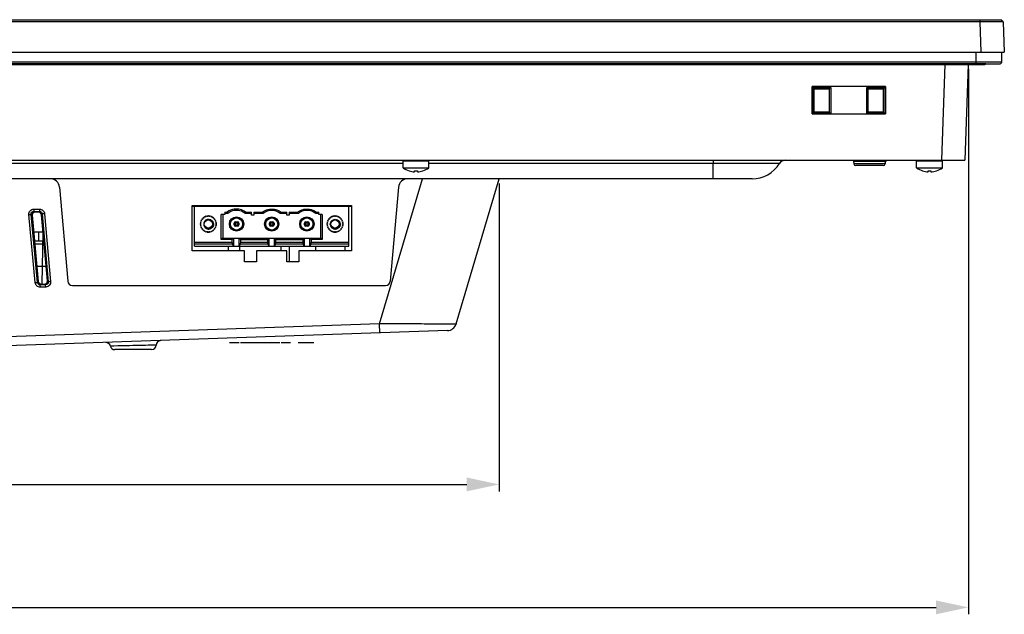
# Model space of a CAD drawing. Header units: millimetres. Extents: x 0 to 1682, y 0 to 1188.
# Tile 9 of 38: x 536 to 750, y 314 to 442. Entities that reach past the tile are written whole.
import ezdxf

# ---------------------------------------------------------------- set-up
doc = ezdxf.new("R2010")
doc.units = ezdxf.units.MM
doc.header["$LTSCALE"] = 92.51
doc.header["$PDMODE"] = 3
doc.header["$PDSIZE"] = 8
doc.layers.get('0').update_dxf_attribs({"linetype": 'CONTINUOUS'})
doc.layers.get('Defpoints').update_dxf_attribs({"linetype": 'CONTINUOUS'})
for name, color, linetype in [('2D-MDPSC1900WD-DIM', 7, 'CONTINUOUS'), ('2EDGRM-7_62-03P-1Y-100AH_-SHAPE', 7, 'CONTINUOUS'), ('BASE_PCB_V00-MDP-SHAPE', 7, 'CONTINUOUS'), ('GASKET_TOPRC19_REV03_VIEW-SHAPE', 7, 'CONTINUOUS'), ('HC233237-RC1900WD-제품취출-SHAPE', 7, 'CONTINUOUS'), ('ISO7045-M3X6-4_8-SHAPE', 7, 'CONTINUOUS'), ('REAR_CASE_MDPSC_19W-SHAPE', 7, 'CONTINUOUS'), ('REAR_COVER_MDPSC_19W-SHAPE', 7, 'CONTINUOUS'), ('SMPS_TOPRC-SHAPE', 7, 'CONTINUOUS'), ('TACT_TS14-1212-70-CUI-SHAPE', 7, 'CONTINUOUS'), ('TACT_TS16-1212-75-BK_SMD_-SHAPE', 7, 'CONTINUOUS')]:
    doc.layers.add(name, color=color, linetype=linetype)
doc.styles.get("Standard").update_dxf_attribs({"font": 'GOTHIC.TTF'})
doc.dimstyles.new('DIMSTYLE_2', dxfattribs={"dimtxt": 7, "dimasz": 7, "dimexe": 1.5, "dimexo": 1, "dimgap": 0.875, "dimtad": 1, "dimdec": 5, "dimdsep": 46, "dimtxsty": 'Standard', "dimblk": '_FILLED', "dimblk1": '_FILLED', "dimblk2": '_FILLED', "dimcen": 0.09, "dimadec": 5, "dimazin": 2, "dimtp": 0.5, "dimtm": 0.5, "dimtfac": 1, "dimtdec": 5, "dimtofl": 0, "dimtmove": 0, "dimatfit": 3, "dimldrblk": '_FILLED', "dimfxl": 1, "dimtolj": 1, "dimarcsym": 0})
doc.dimstyles.get("Standard").update_dxf_attribs({"dimtxt": 7, "dimasz": 7, "dimexe": 1.5, "dimexo": 1, "dimtad": 1, "dimdec": 5, "dimdsep": 46, "dimtxsty": 'Standard', "dimblk": '_FILLED', "dimblk1": '_FILLED', "dimblk2": '_FILLED', "dimcen": 0.09, "dimadec": 5, "dimazin": 2, "dimtol": 1, "dimtp": 1e-05, "dimtm": 1e-05, "dimtfac": 1, "dimtdec": 5, "dimtofl": 0, "dimtmove": 0, "dimatfit": 3, "dimldrblk": '_FILLED', "dimfxl": 1, "dimtolj": 1, "dimarcsym": 0})

# ---------------------------------------------------------------- blocks, each defined once
blk = doc.blocks.new('_FILLED')
at = {"color": 0, "linetype": 'ByBlock'}
blk.add_solid([(0, 0), (-1, 0.214), (-1, -0.214)], dxfattribs=at)
blk = doc.blocks.new('*D13')
at = {"layer": '2D-MDPSC1900WD-DIM', "color": 0, "linetype": 'Continuous', "lineweight": -2}
for p, q in [((381.63, 406.85), (381.63, 340.16)), ((640.13, 406.85), (640.13, 340.16)), ((388.63, 341.66), (633.13, 341.66))]:
    blk.add_line(p, q, dxfattribs=at)
at = {"layer": 'Defpoints', "color": 0, "linetype": 'Continuous'}
for p in [(381.63, 407.85), (640.13, 407.85), (640.13, 341.66)]:
    blk.add_point(p, dxfattribs=at)
at = {"layer": '2D-MDPSC1900WD-DIM', "color": 0, "linetype": 'Continuous', "lineweight": -2, "xscale": 7, "yscale": 7, "zscale": 7, "rotation": 180}
blk.add_blockref('_FILLED', (381.63, 341.66), dxfattribs=at)
at = {"layer": '2D-MDPSC1900WD-DIM', "color": 0, "linetype": 'Continuous', "lineweight": -2, "xscale": 7, "yscale": 7, "zscale": 7}
blk.add_blockref('_FILLED', (640.13, 341.66), dxfattribs=at)
at = {"layer": '2D-MDPSC1900WD-DIM', "color": 0, "linetype": 'Continuous', "insert": (510.81, 351.87), "char_height": 7, "attachment_point": 2, "line_spacing_factor": 0.9}
blk.add_mtext('\\A1;258.5', dxfattribs=at)
blk = doc.blocks.new('*D23')
at = {"color": 2, "lineweight": -2}
for p, q in [((279.98, 431.6), (279.98, 313.53)), ((741.79, 431.6), (741.79, 313.53)), ((286.98, 315.03), (734.79, 315.03))]:
    blk.add_line(p, q, dxfattribs=at)
at = {"layer": 'Defpoints', "color": 0}
for p in [(279.98, 432.6), (741.79, 432.6), (741.79, 315.03)]:
    blk.add_point(p, dxfattribs=at)
at = {"color": 2, "lineweight": -2, "xscale": 7, "yscale": 7, "zscale": 7, "rotation": 180}
blk.add_blockref('_FILLED', (279.98, 315.03), dxfattribs=at)
at = {"color": 2, "lineweight": -2, "xscale": 7, "yscale": 7, "zscale": 7}
blk.add_blockref('_FILLED', (741.79, 315.03), dxfattribs=at)
at = {"color": 2, "insert": (510.88, 319.86), "char_height": 8, "attachment_point": 5}
blk.add_mtext('\\A1;461.8', dxfattribs=at)

msp = doc.modelspace()

# ---------------------------------------------------------------- linework, layer by layer
at = {"layer": '2EDGRM-7_62-03P-1Y-100AH_-SHAPE', "color": 7, "linetype": 'Continuous'}
for p, q in [((607.601422, 401.847398), (574.161422, 401.847398)), ((574.161422, 393.247398), (574.161422, 401.847398)), ((582.761422, 401.264678), (582.761422, 400.9608)), ((591.381421, 401.164831), (591.381422, 401.257875)), ((591.381422, 400.958171), (591.381421, 401.164831)), ((599.001422, 400.961938), (599.001422, 401.261548)), ((607.601422, 393.247398), (607.601422, 401.847398)), ((575.615328, 398.867212), (575.643016, 398.69311)), ((575.843016, 399.03952), (575.678395, 398.976447)), ((575.880193, 399.239436), (575.861877, 399.0641)), ((576.14472, 399.346943), (575.969384, 399.328626)), ((576.232372, 399.530424), (576.1693, 399.365804)), ((576.51571, 399.565804), (576.341608, 399.593492)), ((576.647864, 399.720347), (576.544334, 399.57766)), ((576.930704, 399.681188), (576.769701, 399.752993)), ((577.098355, 399.796261), (576.961422, 399.685232)), ((577.361422, 399.685232), (577.224489, 399.796261)), ((577.553143, 399.752993), (577.392139, 399.681188)), ((577.778509, 399.57766), (577.674979, 399.720347)), ((577.981236, 399.593492), (577.807134, 399.565804)), ((578.153544, 399.365804), (578.090471, 399.530424)), ((578.353459, 399.328626), (578.178124, 399.346943)), ((578.460967, 399.0641), (578.44265, 399.239436)), ((578.644448, 398.976447), (578.479827, 399.03952)), ((578.679827, 398.69311), (578.707515, 398.867212)), ((580.701422, 400.097398), (579.961422, 400.097398)), ((579.961422, 394.717398), (579.961422, 400.097398)), ((580.261422, 400.097398), (580.261422, 395.017398)), ((580.701422, 400.647398), (581.248525, 400.647398)), ((580.701422, 400.647398), (580.701422, 400.097398)), ((581.351422, 400.347398), (580.701422, 400.347398)), ((586.518922, 400.347398), (585.118922, 400.347398)), ((585.221818, 400.647398), (586.518922, 400.647398)), ((586.518922, 399.997398), (586.518922, 400.647398)), ((587.018922, 399.997398), (586.518922, 399.997398)), ((587.018922, 400.647398), (588.927044, 400.647398)), ((587.018922, 400.647398), (587.018922, 399.997398)), ((589.038922, 400.347398), (587.018922, 400.347398)), ((594.138922, 400.347398), (592.738922, 400.347398)), ((592.850758, 400.647398), (594.138922, 400.647398)), ((594.138922, 399.997398), (594.138922, 400.647398)), ((594.638922, 399.997398), (594.138922, 399.997398)), ((594.638922, 400.647398), (596.547044, 400.647398)), ((594.638922, 400.647398), (594.638922, 399.997398)), ((596.658922, 400.347398), (594.638922, 400.347398)), ((601.061422, 400.347398), (600.411422, 400.347398)), ((600.523254, 400.647398), (601.061422, 400.647398)), ((601.061422, 400.097398), (601.061422, 400.647398)), ((601.801422, 400.097398), (601.061422, 400.097398)), ((601.501422, 395.017398), (601.501422, 400.097398)), ((601.801422, 400.097398), (601.801422, 394.717398)), ((603.055328, 398.867212), (603.083016, 398.69311)), ((603.283016, 399.03952), (603.118395, 398.976447)), ((603.320193, 399.239436), (603.301877, 399.0641)), ((603.58472, 399.346943), (603.409384, 399.328626)), ((603.672372, 399.530424), (603.6093, 399.365804)), ((603.95571, 399.565804), (603.781608, 399.593492)), ((604.087864, 399.720347), (603.984334, 399.57766)), ((604.370704, 399.681188), (604.209701, 399.752993)), ((604.538355, 399.796261), (604.401422, 399.685232)), ((604.801422, 399.685232), (604.664489, 399.796261)), ((604.993143, 399.752993), (604.832139, 399.681188)), ((605.218509, 399.57766), (605.114979, 399.720347)), ((605.421236, 399.593492), (605.247134, 399.565804)), ((605.593544, 399.365804), (605.530471, 399.530424)), ((605.793459, 399.328626), (605.618124, 399.346943)), ((605.900967, 399.0641), (605.88265, 399.239436)), ((606.084448, 398.976447), (605.919827, 399.03952)), ((606.119827, 398.69311), (606.147515, 398.867212)), ((575.523588, 398.247398), (575.412558, 398.110465)), ((575.412558, 397.984331), (575.523588, 397.847398)), ((575.455827, 398.439119), (575.527632, 398.278116)), ((575.527632, 397.816681), (575.455827, 397.655677)), ((575.631159, 398.664486), (575.488473, 398.560955)), ((575.488473, 397.533841), (575.631159, 397.43031)), ((575.643016, 397.401686), (575.615328, 397.227584)), ((575.678395, 397.118349), (575.843016, 397.055276)), ((575.861877, 397.030696), (575.880193, 396.85536)), ((575.969384, 396.76617), (576.14472, 396.747853)), ((576.1693, 396.728992), (576.232372, 396.564372)), ((578.090471, 396.564372), (578.153544, 396.728992)), ((578.178124, 396.747853), (578.353459, 396.76617)), ((578.44265, 396.85536), (578.460967, 397.030696)), ((578.479827, 397.055276), (578.644448, 397.118349)), ((578.707515, 397.227584), (578.679827, 397.401686)), ((578.834371, 398.560955), (578.691684, 398.664486)), ((578.691684, 397.43031), (578.834371, 397.533841)), ((578.795212, 398.278116), (578.867017, 398.439119)), ((578.867017, 397.655677), (578.795212, 397.816681)), ((578.910285, 398.110465), (578.799256, 398.247398)), ((578.799256, 397.847398), (578.910285, 397.984331)), ((582.761422, 397.854898), (582.761422, 398.254898)), ((582.84929, 398.46703), (583.011422, 398.304898)), ((582.84929, 397.642766), (583.011422, 397.804898)), ((583.011422, 398.304898), (583.511422, 398.304898)), ((583.011422, 397.804898), (583.011422, 398.304898)), ((583.511422, 397.804898), (583.011422, 397.804898)), ((583.061422, 398.554898), (583.461422, 398.554898)), ((583.461422, 397.554898), (583.061422, 397.554898)), ((583.511422, 398.304898), (583.673554, 398.46703)), ((583.511422, 398.304898), (583.511422, 397.804898)), ((583.673554, 397.642766), (583.511422, 397.804898)), ((583.761422, 398.254898), (583.761422, 397.854898)), ((590.381422, 397.854898), (590.381422, 398.254898)), ((590.46929, 398.46703), (590.631422, 398.304898)), ((590.631422, 397.804898), (590.46929, 397.642766)), ((590.631422, 398.304898), (591.131422, 398.304898)), ((590.631422, 397.804898), (590.631422, 398.304898)), ((591.131422, 397.804898), (590.631422, 397.804898)), ((590.681422, 398.554898), (591.081422, 398.554898)), ((591.081422, 397.554898), (590.681422, 397.554898)), ((591.293554, 398.46703), (591.131422, 398.304898)), ((591.131422, 398.304898), (591.131422, 397.804898)), ((591.293554, 397.642766), (591.131422, 397.804898)), ((591.381422, 398.254898), (591.381422, 397.854898)), ((598.001422, 397.854898), (598.001422, 398.254898)), ((598.08929, 398.46703), (598.251422, 398.304898)), ((598.251422, 397.804898), (598.08929, 397.642766)), ((598.251422, 398.304898), (598.751422, 398.304898)), ((598.251422, 397.804898), (598.251422, 398.304898)), ((598.751422, 397.804898), (598.251422, 397.804898)), ((598.301422, 398.554898), (598.701422, 398.554898)), ((598.701422, 397.554898), (598.301422, 397.554898)), ((598.913554, 398.46703), (598.751422, 398.304898)), ((598.751422, 398.304898), (598.751422, 397.804898)), ((598.913554, 397.642766), (598.751422, 397.804898)), ((599.001422, 398.254898), (599.001422, 397.854898)), ((602.963588, 398.247398), (602.852558, 398.110465)), ((602.852558, 397.984331), (602.963588, 397.847398)), ((602.895827, 398.439119), (602.967632, 398.278116)), ((602.967632, 397.816681), (602.895827, 397.655677)), ((603.071159, 398.664486), (602.928473, 398.560955)), ((602.928473, 397.533841), (603.071159, 397.43031)), ((603.083016, 397.401686), (603.055328, 397.227584)), ((603.118395, 397.118349), (603.283016, 397.055276)), ((603.301877, 397.030696), (603.320193, 396.85536)), ((603.409384, 396.76617), (603.58472, 396.747853)), ((603.6093, 396.728992), (603.672372, 396.564372)), ((605.530471, 396.564372), (605.593544, 396.728992)), ((605.618124, 396.747853), (605.793459, 396.76617)), ((605.88265, 396.85536), (605.900967, 397.030696)), ((605.919827, 397.055276), (606.084448, 397.118349)), ((606.147515, 397.227584), (606.119827, 397.401686)), ((606.274371, 398.560955), (606.131684, 398.664486)), ((606.131684, 397.43031), (606.274371, 397.533841)), ((606.235212, 398.278116), (606.307017, 398.439119)), ((606.307017, 397.655677), (606.235212, 397.816681)), ((606.350285, 398.110465), (606.239256, 398.247398)), ((606.239256, 397.847398), (606.350285, 397.984331)), ((576.341608, 396.501304), (576.51571, 396.528992)), ((576.544334, 396.517136), (576.647864, 396.374449)), ((576.769701, 396.341803), (576.930704, 396.413608)), ((576.961422, 396.409564), (577.098355, 396.298535)), ((577.224489, 396.298535), (577.361422, 396.409564)), ((577.392139, 396.413608), (577.553143, 396.341803)), ((577.674979, 396.374449), (577.778509, 396.517136)), ((577.807134, 396.528992), (577.981236, 396.501304)), ((580.261422, 395.017398), (579.961422, 394.717398)), ((582.301422, 394.717398), (579.961422, 394.717398)), ((580.261422, 395.017398), (601.501422, 395.017398)), ((582.301422, 394.717398), (582.601422, 395.017398)), ((582.301422, 394.039348), (582.301422, 394.717398)), ((582.601422, 395.017398), (582.601422, 393.247398)), ((583.868922, 395.017398), (584.168922, 394.717398)), ((583.868922, 393.247398), (583.868922, 395.017398)), ((584.168922, 394.717398), (589.988922, 394.717398)), ((584.168922, 394.039348), (584.168922, 394.717398)), ((589.988922, 394.717398), (590.288922, 395.017398)), ((589.988922, 394.717398), (589.988922, 394.039348)), ((590.288922, 395.017398), (590.288922, 393.247398)), ((591.488922, 395.017398), (591.788922, 394.717398)), ((591.488922, 393.247398), (591.488922, 395.017398)), ((591.788922, 394.717398), (597.608922, 394.717398)), ((591.788922, 394.039348), (591.788922, 394.717398)), ((597.608922, 394.717398), (597.908922, 395.017398)), ((597.608922, 394.717398), (597.608922, 394.039348)), ((597.908922, 395.017398), (597.908922, 393.247398)), ((599.161422, 395.017398), (599.461422, 394.717398)), ((599.161422, 393.247398), (599.161422, 395.017398)), ((601.801422, 394.717398), (599.461422, 394.717398)), ((599.461422, 394.717398), (599.461422, 394.039348)), ((601.501422, 395.017398), (601.801422, 394.717398)), ((603.781608, 396.501304), (603.95571, 396.528992)), ((603.984334, 396.517136), (604.087864, 396.374449)), ((604.209701, 396.341803), (604.370704, 396.413608)), ((604.401422, 396.409564), (604.538355, 396.298535)), ((604.664489, 396.298535), (604.801422, 396.409564)), ((604.832139, 396.413608), (604.993143, 396.341803)), ((605.114979, 396.374449), (605.218509, 396.517136)), ((605.247134, 396.528992), (605.421236, 396.501304)), ((582.301422, 394.039348), (574.161422, 394.039348)), ((574.161422, 393.76696), (582.341641, 393.76696)), ((574.161422, 393.247398), (607.601422, 393.247398)), ((582.341641, 393.76696), (582.601422, 393.247398)), ((583.868922, 393.247398), (584.128703, 393.76696)), ((584.128703, 393.76696), (590.029141, 393.76696)), ((589.988922, 394.039348), (584.168922, 394.039348)), ((590.029141, 393.76696), (590.288922, 393.247398)), ((591.488922, 393.247398), (591.748703, 393.76696)), ((591.748703, 393.76696), (597.649141, 393.76696)), ((597.608922, 394.039348), (591.788922, 394.039348)), ((597.649141, 393.76696), (597.908922, 393.247398)), ((599.161422, 393.247398), (599.421203, 393.76696)), ((599.421203, 393.76696), (607.601422, 393.76696)), ((607.601422, 394.039348), (599.461422, 394.039348))]:
    msp.add_line(p, q, dxfattribs=at)
for centre, radius in [((577.161422, 398.047398), 0.9), ((583.261422, 398.054898), 1.55), ((583.261422, 398.054898), 1.506055), ((583.261422, 398.054898), 1.306152), ((590.881422, 398.054898), 1.55), ((590.881422, 398.054898), 1.506055), ((590.881422, 398.054898), 1.306152), ((598.501422, 398.054898), 1.55), ((598.501422, 398.054898), 1.506055), ((598.501422, 398.054898), 1.306152), ((604.601422, 398.047398), 1.025), ((604.601422, 398.047398), 0.9)]:
    msp.add_circle(centre, radius, dxfattribs=at)
for centre, radius, start, end in [((583.201422, 398.049573), 3.25, 97.79165613, 126.93375532), ((583.268922, 398.049573), 2.95, 51.1621402, 99.9060953), ((583.268922, 398.049573), 3.25, 53.06624468, 98.96895997), ((590.888922, 398.049573), 2.95, 51.1621402, 128.8378598), ((598.508922, 398.049573), 2.95, 80.38951654, 128.8378598), ((577.161422, 398.047398), 1.75, 152.06529508, 162.93470492), ((577.161422, 398.047398), 1.75, 137.06529508, 147.93470492), ((577.161422, 398.047398), 1.675, 140.73559647, 144.28785476), ((577.161422, 398.047398), 1.65, 141.96206269, 143.03793731), ((577.161422, 398.047398), 1.75, 122.06529508, 132.93470492), ((577.161422, 398.047398), 1.675, 125.71471231, 129.29939869), ((577.161422, 398.047398), 1.025, 216.80191909, 215.2402046), ((577.161422, 398.047398), 1.65, 126.96206269, 128.03793731), ((577.161422, 398.047398), 1.75, 107.06529508, 117.93470492), ((577.161422, 398.047398), 1.65, 111.96206269, 113.03793731), ((577.161422, 398.047398), 1.75, 92.06529509, 102.93470492), ((577.161422, 398.047398), 1.65, 96.96206269, 98.03793731), ((577.161422, 398.047398), 1.75, 77.06529508, 87.93470492), ((577.161422, 398.047398), 1.65, 81.96206269, 83.03793731), ((577.161422, 398.047398), 1.75, 62.06529508, 72.93470492), ((577.161422, 398.047398), 1.65, 66.96206269, 68.03793731), ((577.161422, 398.047398), 1.75, 47.06529508, 57.93470492), ((577.161422, 398.047398), 1.675, 50.70060131, 54.28528769), ((577.161422, 398.047398), 1.65, 51.96206269, 53.03793731), ((577.161422, 398.047398), 1.75, 32.06529509, 42.93470492), ((577.161422, 398.047398), 1.675, 35.71214524, 39.26440353), ((577.161422, 398.047398), 1.65, 36.96206269, 38.03793731), ((577.161422, 398.047398), 1.75, 17.06529508, 27.93470492), ((599.354272, 406.689815), 19.087401, 198.45536211, 199.4073979), ((583.201422, 398.049573), 2.95, 98.57781835, 128.8378598), ((567.116071, 406.689815), 19.087401, 340.5926021, 341.54463789), ((606.507621, 406.686968), 18.589046, 198.9594816, 199.9401247), ((575.556248, 406.581853), 18.284222, 340.06373847, 341.06065699), ((613.601237, 406.501085), 18.030827, 198.94430128, 199.95530502), ((598.561422, 398.049573), 2.95, 51.1621402, 81.42218165), ((583.53825, 406.472776), 17.956073, 340.05418908, 341.06932963), ((604.601422, 398.047398), 1.75, 152.06529508, 162.93470492), ((604.601422, 398.047398), 1.75, 137.06529508, 147.93470492), ((604.601422, 398.047398), 1.675, 140.73559647, 144.28785476), ((604.601422, 398.047398), 1.65, 141.96206269, 143.03793731), ((604.601422, 398.047398), 1.75, 122.06529508, 132.93470492), ((604.601422, 398.047398), 1.675, 125.71471231, 129.29939869), ((604.601422, 398.047398), 1.65, 126.96206269, 128.03793731), ((604.601422, 398.047398), 1.75, 107.06529508, 117.93470492), ((604.601422, 398.047398), 1.65, 111.96206269, 113.03793731), ((604.601422, 398.047398), 1.75, 92.06529509, 102.93470492), ((604.601422, 398.047398), 1.65, 96.96206269, 98.03793731), ((604.601422, 398.047398), 1.75, 77.06529508, 87.93470492), ((604.601422, 398.047398), 1.65, 81.96206269, 83.03793731), ((604.601422, 398.047398), 1.75, 62.06529508, 72.93470492), ((604.601422, 398.047398), 1.65, 66.96206269, 68.03793731), ((604.601422, 398.047398), 1.75, 47.06529508, 57.93470492), ((604.601422, 398.047398), 1.675, 50.70060131, 54.28528769), ((604.601422, 398.047398), 1.65, 51.96206269, 53.03793731), ((604.601422, 398.047398), 1.75, 32.06529509, 42.93470492), ((604.601422, 398.047398), 1.675, 35.71214524, 39.26440353), ((604.601422, 398.047398), 1.65, 36.96206269, 38.03793731), ((604.601422, 398.047398), 1.75, 17.06529508, 27.93470492), ((577.161422, 398.047398), 1.75, 167.06529508, 177.93470492), ((577.161422, 398.047398), 1.75, 182.06529509, 192.93470492), ((577.161422, 398.047398), 1.75, 197.06529508, 207.93470492), ((577.161422, 398.047398), 1.675, 170.74946675, 174.33863428), ((577.161422, 398.047398), 1.675, 185.66136572, 189.25053325), ((577.161422, 398.047398), 1.65, 171.96206269, 173.03793731), ((577.161422, 398.047398), 1.65, 186.96206269, 188.03793731), ((577.161422, 398.047398), 1.675, 155.65562344, 159.26133563), ((577.161422, 398.047398), 1.675, 200.73866437, 204.34437656), ((577.161422, 398.047398), 1.65, 156.96206269, 158.03793731), ((577.161422, 398.047398), 1.65, 201.96206269, 203.03793731), ((577.161422, 398.047398), 1.75, 212.06529509, 222.93470492), ((577.161422, 398.047398), 1.675, 215.71214524, 219.26440353), ((577.161422, 398.047398), 1.65, 216.96206269, 218.03793731), ((577.161422, 398.047398), 1.75, 227.06529508, 237.93470492), ((577.161422, 398.047398), 1.675, 230.70060131, 234.28528769), ((577.161422, 398.047398), 1.65, 231.96206269, 233.03793731), ((577.161422, 398.047398), 1.75, 302.06529508, 312.93470492), ((577.161422, 398.047398), 1.675, 305.71471231, 309.29939869), ((577.161422, 398.047398), 1.65, 306.96206269, 308.03793731), ((577.161422, 398.047398), 1.75, 317.06529508, 327.93470492), ((577.161422, 398.047398), 1.675, 320.73559647, 324.28785476), ((577.161422, 398.047398), 1.65, 321.96206269, 323.03793731), ((577.161422, 398.047398), 1.65, 21.96206269, 23.03793731), ((577.161422, 398.047398), 1.65, 336.96206269, 338.03793731), ((577.161422, 398.047398), 1.675, 20.73866437, 24.34437656), ((577.161422, 398.047398), 1.675, 335.65562344, 339.26133563), ((577.161422, 398.047398), 1.75, 332.06529508, 342.93470492), ((577.161422, 398.047398), 1.65, 6.96206269, 8.03793731), ((577.161422, 398.047398), 1.65, 351.96206269, 353.03793731), ((577.161422, 398.047398), 1.675, 5.66136572, 9.25053325), ((577.161422, 398.047398), 1.675, 350.74946675, 354.33863428), ((577.161422, 398.047398), 1.75, 2.06529509, 12.93470492), ((577.161422, 398.047398), 1.75, 347.06529508, 357.93470492), ((583.061422, 398.254898), 0.3, 90, 180), ((583.061422, 397.854898), 0.3, 180, 270), ((583.461422, 398.254898), 0.3, 0, 90), ((583.461422, 397.854898), 0.3, 270, 0), ((590.681422, 398.254898), 0.3, 90, 180), ((590.681422, 397.854898), 0.3, 180, 270), ((591.081422, 398.254898), 0.3, 0, 90), ((591.081422, 397.854898), 0.3, 270, 0), ((598.301422, 398.254898), 0.3, 90, 180), ((598.301422, 397.854898), 0.3, 180, 270), ((598.701422, 398.254898), 0.3, 0, 90), ((598.701422, 397.854898), 0.3, 270, 0), ((604.601422, 398.047398), 1.75, 167.06529508, 177.93470492), ((604.601422, 398.047398), 1.75, 182.06529509, 192.93470492), ((604.601422, 398.047398), 1.75, 197.06529508, 207.93470492), ((604.601422, 398.047398), 1.675, 170.74946675, 174.33863428), ((604.601422, 398.047398), 1.675, 185.66136572, 189.25053325), ((604.601422, 398.047398), 1.65, 171.96206269, 173.03793731), ((604.601422, 398.047398), 1.65, 186.96206269, 188.03793731), ((604.601422, 398.047398), 1.675, 155.65562344, 159.26133563), ((604.601422, 398.047398), 1.675, 200.73866437, 204.34437656), ((604.601422, 398.047398), 1.65, 156.96206269, 158.03793731), ((604.601422, 398.047398), 1.65, 201.96206269, 203.03793731), ((604.601422, 398.047398), 1.75, 212.06529509, 222.93470492), ((604.601422, 398.047398), 1.675, 215.71214524, 219.26440353), ((604.601422, 398.047398), 1.65, 216.96206269, 218.03793731), ((604.601422, 398.047398), 1.75, 227.06529508, 237.93470492), ((604.601422, 398.047398), 1.675, 230.70060131, 234.28528769), ((604.601422, 398.047398), 1.65, 231.96206269, 233.03793731), ((604.601422, 398.047398), 1.75, 302.06529508, 312.93470492), ((604.601422, 398.047398), 1.675, 305.71471231, 309.29939869), ((604.601422, 398.047398), 1.65, 306.96206269, 308.03793731), ((604.601422, 398.047398), 1.75, 317.06529508, 327.93470492), ((604.601422, 398.047398), 1.675, 320.73559647, 324.28785476), ((604.601422, 398.047398), 1.65, 321.96206269, 323.03793731), ((604.601422, 398.047398), 1.65, 21.96206269, 23.03793731), ((604.601422, 398.047398), 1.65, 336.96206269, 338.03793731), ((604.601422, 398.047398), 1.675, 20.73866437, 24.34437656), ((604.601422, 398.047398), 1.675, 335.65562344, 339.26133563), ((604.601422, 398.047398), 1.75, 332.06529508, 342.93470492), ((604.601422, 398.047398), 1.65, 6.96206269, 8.03793731), ((604.601422, 398.047398), 1.65, 351.96206269, 353.03793731), ((604.601422, 398.047398), 1.675, 5.66136572, 9.25053325), ((604.601422, 398.047398), 1.675, 350.74946675, 354.33863428), ((604.601422, 398.047398), 1.75, 2.06529509, 12.93470492), ((604.601422, 398.047398), 1.75, 347.06529508, 357.93470492), ((577.161422, 398.047398), 1.75, 242.06529508, 252.93470492), ((577.161422, 398.047398), 1.65, 246.96206269, 248.03793731), ((577.161422, 398.047398), 1.75, 257.06529508, 267.93470492), ((577.161422, 398.047398), 1.65, 261.96206269, 263.03793731), ((577.161422, 398.047398), 1.75, 272.06529509, 282.93470492), ((577.161422, 398.047398), 1.65, 276.96206269, 278.03793731), ((577.161422, 398.047398), 1.75, 287.06529508, 297.93470492), ((577.161422, 398.047398), 1.65, 291.96206269, 293.03793731), ((604.601422, 398.047398), 1.75, 242.06529508, 252.93470492), ((604.601422, 398.047398), 1.65, 246.96206269, 248.03793731), ((604.601422, 398.047398), 1.75, 257.06529508, 267.93470492), ((604.601422, 398.047398), 1.65, 261.96206269, 263.03793731), ((604.601422, 398.047398), 1.75, 272.06529509, 282.93470492), ((604.601422, 398.047398), 1.65, 276.96206269, 278.03793731), ((604.601422, 398.047398), 1.75, 287.06529508, 297.93470492), ((604.601422, 398.047398), 1.65, 291.96206269, 293.03793731)]:
    msp.add_arc(centre, radius, start, end, dxfattribs=at)
for centre, start_param, end_param in [((582.370652, 394.039348), 1.5707963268, 2.7091848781), ((584.099691, 394.039348), -2.7091848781, -1.5707963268), ((590.058152, 394.039348), -4.7123889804, -3.5740004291), ((591.719691, 394.039348), -2.7091848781, -1.5707963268), ((597.678152, 394.039348), 1.5707963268, 2.7091848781), ((599.392191, 394.039348), -2.7091848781, -1.5707963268)]:
    msp.add_ellipse(centre, major_axis=(0, 0.3), ratio=0.2307692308, start_param=start_param, end_param=end_param, dxfattribs=at)
for points, knots in [([(588.927044, 400.647398), (589.098105, 400.779336), (589.47139, 401.005379), (590.289241, 401.290698), (590.955715, 401.320042), (591.381422, 401.257875)], [0, 0, 0, 0, 0.2505280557, 0.5010772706, 1, 1, 1, 1]), ([(591.381422, 401.257875), (591.646024, 401.219235), (592.168105, 401.078907), (592.638985, 400.810514), (592.850758, 400.647398)], [0, 0, 0, 0, 0.5000918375, 1, 1, 1, 1]), ([(596.547044, 400.647398), (596.71806, 400.779302), (597.090942, 401.005199), (597.604422, 401.184283), (598.02974, 401.265154), (598.460623, 401.303853), (598.787208, 401.292723), (599.001021, 401.261558)], [0, 0, 0, 0, 0.2498839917, 0.4998140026, 0.6249032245, 0.7500036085, 1, 1, 1, 1]), ([(599.001021, 401.261558), (599.1382, 401.243712), (599.411122, 401.194173), (599.807264, 401.06602), (600.181881, 400.884759), (600.413688, 400.731793), (600.523254, 400.647398)], [0, 0, 0, 0, 0.2500072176, 0.4999512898, 0.7500541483, 1, 1, 1, 1]), ([(577.161578, 399.072417), (577.345421, 399.083634), (577.726682, 399.002776), (578.152067, 398.611945), (578.332918, 398.06445), (578.262525, 397.684331), (578.186812, 397.516065)], [0, 0, 0, 0, 0.2497736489, 0.4997012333, 0.7497777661, 1, 1, 1, 1]), ([(604.601578, 399.072417), (604.785421, 399.083634), (605.166683, 399.002776), (605.592068, 398.611944), (605.772917, 398.064448), (605.702525, 397.684329), (605.626812, 397.516062)], [0, 0, 0, 0, 0.2497736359, 0.499701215, 0.7497777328, 1, 1, 1, 1]), ([(576.324267, 397.45597), (576.373058, 397.376908), (576.493039, 397.231507), (576.723747, 397.069543), (576.988899, 396.973465), (577.269743, 396.948865), (577.547586, 396.996271), (577.804607, 397.111749), (578.02523, 397.28668), (578.139559, 397.436015), (578.186812, 397.516065)], [0, 0, 0, 0, 0.1249677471, 0.2499249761, 0.3749126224, 0.4999354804, 0.624957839, 0.7499592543, 0.8749640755, 1, 1, 1, 1]), ([(603.764267, 397.45597), (603.81306, 397.376909), (603.933038, 397.231507), (604.163747, 397.069544), (604.428898, 396.973465), (604.709742, 396.948865), (604.987585, 396.996271), (605.244606, 397.111748), (605.465228, 397.28668), (605.579559, 397.436012), (605.626812, 397.516062)], [0, 0, 0, 0, 0.124967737, 0.2499250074, 0.3749126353, 0.4999355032, 0.6249578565, 0.7499592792, 0.8749640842, 1, 1, 1, 1])]:
    msp.add_open_spline(points, degree=3, knots=knots, dxfattribs=at)
at = {"layer": 'BASE_PCB_V00-MDP-SHAPE', "color": 7, "linetype": 'Continuous'}
msp.add_line((542.014879, 388.847398), (540.002106, 388.847398), dxfattribs=at)
at = {"layer": 'GASKET_TOPRC19_REV03_VIEW-SHAPE', "color": 7, "linetype": 'Continuous'}
for p, q in [((743.481422, 432.763809), (743.481422, 435.297398)), ((749.015011, 433.097398), (749.015011, 435.297398)), ((749.015011, 433.097398), (272.747833, 433.097398)), ((273.081422, 432.763809), (748.681422, 432.763809)), ((745.548724, 432.761201), (276.21412, 432.761201)), ((276.481422, 432.597683), (745.281422, 432.597683)), ((743.481422, 432.597683), (743.481422, 432.761201))]:
    msp.add_line(p, q, dxfattribs=at)
msp.add_open_spline([(748.681422, 432.763809), (748.766528, 432.763809), (748.94384, 432.83498), (749.015011, 433.012292), (749.015011, 433.097398)], degree=3, dxfattribs=at)
msp.add_open_spline([(745.281422, 432.597683), (745.335646, 432.597683), (745.446351, 432.628169), (745.52407, 432.712816), (745.548724, 432.761201)], degree=3, knots=[0, 0, 0, 0, 0.4996368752, 1, 1, 1, 1], dxfattribs=at)
at = {"layer": 'HC233237-RC1900WD-제품취출-SHAPE', "color": 7, "linetype": 'Continuous'}
for p, q in [((272.908711, 442.297398), (748.854132, 442.297398)), ((744.356873, 441.814848), (277.40597, 441.814848)), ((744.356873, 441.814848), (744.356873, 442.297398)), ((745.138867, 441.817442), (744.356873, 441.814848)), ((744.584468, 435.297398), (744.356873, 441.814848)), ((747.294286, 441.82192), (746.62587, 441.82099)), ((747.890197, 441.822233), (747.294286, 441.82192)), ((749.353827, 441.814848), (748.854132, 442.297398)), ((749.353827, 441.814848), (749.581422, 435.297398)), ((272.181422, 435.297398), (749.581422, 435.297398)), ((736.065576, 411.847398), (736.790191, 432.597683)), ((741.787146, 432.597683), (741.06253, 411.847398)), ((723.842697, 427.84213), (707.938125, 427.84213)), ((707.938125, 421.87618), (707.938125, 427.840395)), ((708.088364, 427.630405), (711.97448, 427.630405)), ((708.088364, 427.630405), (708.32589, 427.392589)), ((708.088364, 421.944288), (708.088364, 427.630405)), ((708.32589, 427.392589), (711.736954, 427.392589)), ((708.403829, 427.325025), (708.336712, 427.392223)), ((708.336712, 427.392223), (708.336712, 422.202804)), ((708.396421, 422.26244), (708.403829, 427.325025)), ((708.403829, 427.325025), (711.659015, 427.325025)), ((711.659015, 427.325025), (711.666423, 422.26244)), ((711.97448, 427.630405), (711.726131, 427.381753)), ((711.726131, 422.202804), (711.726131, 427.392223)), ((711.97448, 427.630405), (711.97448, 421.944288)), ((719.788364, 427.630405), (723.67448, 427.630405)), ((719.788364, 427.630405), (720.02589, 427.392589)), ((719.788364, 421.944288), (719.788364, 427.630405)), ((720.02589, 427.392589), (723.436954, 427.392589)), ((720.103829, 427.325025), (720.036712, 427.392223)), ((720.036712, 427.392223), (720.036712, 422.202804)), ((720.096421, 422.26244), (720.103829, 427.325025)), ((720.103829, 427.325025), (723.359015, 427.325025)), ((723.359015, 427.325025), (723.366423, 422.26244)), ((723.67448, 427.630405), (723.426131, 427.381753)), ((723.426131, 422.202804), (723.426131, 427.392223)), ((723.67448, 427.630405), (723.67448, 421.944288)), ((723.842697, 427.840395), (723.842697, 421.87618)), ((707.938125, 421.877915), (723.842697, 421.877915)), ((708.088364, 421.944288), (708.336712, 422.192334)), ((711.97448, 421.944288), (708.088364, 421.944288)), ((708.396421, 422.26244), (708.337078, 422.203169)), ((711.715283, 422.203169), (708.347561, 422.203169)), ((711.666423, 422.26244), (708.396421, 422.26244)), ((711.666423, 422.26244), (711.726131, 422.202804)), ((711.97448, 421.944288), (711.715283, 422.203169)), ((719.788364, 421.944288), (720.036712, 422.192334)), ((723.67448, 421.944288), (719.788364, 421.944288)), ((720.096421, 422.26244), (720.037078, 422.203169)), ((723.415283, 422.203169), (720.047561, 422.203169)), ((723.366423, 422.26244), (720.096421, 422.26244)), ((723.366423, 422.26244), (723.426131, 422.202804)), ((723.67448, 421.944288), (723.415283, 422.203169)), ((280.700314, 411.847398), (741.06253, 411.847398))]:
    msp.add_line(p, q, dxfattribs=at)
for points, knots in [([(746.62587, 441.82099), (746.507185, 441.820782), (746.011517, 441.819825), (745.51585, 441.818566), (745.138867, 441.817442)], [0, 0, 0, 0, 0.2394438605, 1, 1, 1, 1]), ([(749.353827, 441.814848), (749.353545, 441.822928), (749.302726, 441.807296), (749.248943, 441.824547), (749.120063, 441.816622), (748.959859, 441.821561), (748.749213, 441.820847), (748.388929, 441.822385), (748.097387, 441.822233), (747.890197, 441.822233)], [0, 0, 0, 0, 0.0165705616, 0.0657528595, 0.1470697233, 0.2599421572, 0.4031867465, 0.5753488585, 1, 1, 1, 1])]:
    msp.add_open_spline(points, degree=3, knots=knots, dxfattribs=at)
at = {"layer": 'ISO7045-M3X6-4_8-SHAPE', "color": 7, "linetype": 'Continuous'}
for p, q in [((619.331422, 411.747398), (624.931422, 411.747398)), ((619.331422, 410.195927), (619.331422, 411.747398)), ((624.931422, 410.195927), (624.931422, 411.747398)), ((730.581422, 411.747398), (736.181422, 411.747398)), ((730.581422, 410.195927), (730.581422, 411.747398)), ((736.181422, 410.195927), (736.181422, 411.747398)), ((619.331422, 410.195927), (624.931422, 410.195927)), ((620.631422, 409.568688), (620.631422, 409.578138)), ((621.831422, 409.356422), (621.831422, 409.578138)), ((622.431422, 409.578138), (622.431422, 409.356422)), ((623.631422, 409.578138), (623.631422, 409.568688)), ((730.581422, 410.195927), (736.181422, 410.195927)), ((731.881422, 409.568688), (731.881422, 409.578138)), ((733.081422, 409.356422), (733.081422, 409.578138)), ((733.681422, 409.578138), (733.681422, 409.356422)), ((734.881422, 409.578138), (734.881422, 409.568688))]:
    msp.add_line(p, q, dxfattribs=at)
for centre, radius, start, end in [((622.131422, 414.33839), 5, 235.94420226, 252.54239688), ((622.131422, 414.33839), 4.990992, 252.5098725, 266.55397131), ((622.131422, 414.33839), 4.769696, 266.39388186, 273.60611814), ((622.131422, 414.33839), 4.990992, 273.44602869, 287.4901275), ((622.131422, 414.33839), 5, 287.45760312, 304.05579774), ((733.381422, 414.33839), 5, 235.94420226, 252.54239688), ((733.381422, 414.33839), 4.990992, 252.5098725, 266.55397131), ((733.381422, 414.33839), 4.769696, 266.39388186, 273.60611814), ((733.381422, 414.33839), 4.990992, 273.44602869, 287.4901275), ((733.381422, 414.33839), 5, 287.45760312, 304.05579774)]:
    msp.add_arc(centre, radius, start, end, dxfattribs=at)
at = {"layer": 'REAR_CASE_MDPSC_19W-SHAPE', "color": 7, "linetype": 'Continuous'}
for p, q in [((686.520724, 411.847398), (686.520724, 411.141432)), ((619.331421, 411.141472), (513.681421, 411.141515)), ((700.86739, 411.141508), (624.931421, 411.141468)), ((686.519705, 407.847398), (686.520406, 410.196353)), ((686.520406, 410.196353), (686.520724, 411.141432)), ((700.727074, 411.141459), (700.320734, 411.141501)), ((694.928904, 407.847398), (326.833875, 407.847398)), ((573.631422, 402.047398), (608.131422, 402.047398)), ((573.631422, 392.247398), (573.631422, 402.047398)), ((608.131422, 402.047398), (608.131422, 392.247398)), ((584.981422, 392.247398), (573.631422, 392.247398)), ((584.981422, 389.847398), (584.981422, 392.247398)), ((594.181422, 392.247398), (587.581422, 392.247398)), ((587.581422, 392.247398), (587.581422, 389.847398)), ((594.181422, 389.847398), (594.181422, 392.247398)), ((608.131422, 392.247398), (596.781422, 392.247398)), ((596.781422, 392.247398), (596.781422, 389.847398)), ((587.581422, 389.847398), (584.981422, 389.847398)), ((596.781422, 389.847398), (594.181422, 389.847398))]:
    msp.add_line(p, q, dxfattribs=at)
for points in [[(693.469222, 411.141501), (691.920339, 411.141293), (690.279692, 411.141519), (688.460479, 411.141591), (686.520724, 411.141505)], [(700.320734, 411.141501), (698.8176, 411.141483), (697.717892, 411.141632), (696.426296, 411.141475), (693.469222, 411.141501)]]:
    msp.add_lwpolyline(points, dxfattribs=at)
for centre, radius, start, end in [((702.139924, 410.347398), 1.499986, 89.99436633, 148.03152892), ((702.140071, 410.347398), 1.5, 109.3452985, 148.03428124), ((694.928904, 414.847398), 7, 270, 328.03451168)]:
    msp.add_arc(centre, radius, start, end, dxfattribs=at)
at = {"layer": 'REAR_COVER_MDPSC_19W-SHAPE', "color": 7, "linetype": 'Continuous'}
for p, q in [((614.218421, 376.42232), (623.526953, 407.847398)), ((630.816828, 376.401858), (640.131422, 407.847398)), ((544.920161, 406.02171), (546.701558, 385.660242)), ((618.342683, 406.02171), (616.561285, 385.660242)), ((539.368937, 401.283496), (540.578602, 401.283496)), ((539.368937, 401.283496), (539.368937, 400.794125)), ((540.578602, 401.283496), (540.578602, 400.794125)), ((539.645761, 385.350492), (538.279651, 400.086357)), ((538.971776, 399.961288), (538.775691, 400.140309)), ((540.141801, 385.404443), (538.775691, 400.140309)), ((538.971776, 399.961288), (540.304278, 385.587947)), ((539.368937, 400.794125), (540.578602, 400.794125)), ((539.565932, 400.614273), (539.368937, 400.794125)), ((540.414401, 400.614273), (539.565932, 400.614273)), ((540.414401, 400.614273), (540.578602, 400.794125)), ((541.008891, 400.069995), (541.172458, 400.249154)), ((542.295156, 385.720686), (541.008891, 400.069995)), ((541.172458, 400.249154), (542.49027, 385.54793)), ((541.668498, 400.285654), (542.986309, 385.584429)), ((539.306807, 396.347398), (541.342582, 396.347398)), ((539.410438, 395.229562), (539.390926, 396.347398)), ((540.437007, 394.347398), (540.471917, 396.347398)), ((541.271795, 396.347398), (541.074475, 385.042907)), ((541.159446, 394.347398), (539.425836, 394.347398)), ((541.224824, 393.656415), (539.556279, 393.656415)), ((541.238712, 394.45207), (541.512479, 394.45207)), ((540.304278, 385.587947), (540.141801, 385.404443)), ((540.918494, 385.04563), (540.756645, 384.862836)), ((541.911245, 384.897982), (540.756645, 384.862836)), ((540.771824, 384.356243), (540.756645, 384.862836)), ((541.926424, 384.39139), (540.771824, 384.356243)), ((540.918494, 385.04563), (541.717037, 385.069937)), ((541.717037, 385.069937), (541.911245, 384.897982)), ((541.926424, 384.39139), (541.911245, 384.897982)), ((542.295156, 385.720686), (542.49027, 385.54793)), ((547.697753, 384.747398), (615.565091, 384.747398)), ((614.218421, 376.42232), (511.509613, 372.835649)), ((614.28822, 374.458443), (614.218421, 376.42232)), ((628.968988, 374.971107), (511.579412, 370.871772)), ((565.863553, 371.824558), (555.926027, 371.6166)), ((555.966811, 371.617363), (555.926027, 371.6166)), ((565.810407, 371.82338), (565.054208, 371.807585)), ((583.802064, 372.347398), (581.752072, 372.347398)), ((587.581088, 372.347398), (584.110885, 372.347398)), ((592.622813, 372.347398), (587.668085, 372.347398)), ((594.981591, 372.347398), (592.931599, 372.347398)), ((600.025749, 372.347398), (596.641127, 372.347398)), ((564.863814, 370.847398), (556.899029, 370.847398))]:
    msp.add_line(p, q, dxfattribs=at)
for points in [[(556.651724, 371.631718), (556.324099, 371.624958), (555.966811, 371.617363)], [(559.414937, 371.689424), (558.128172, 371.662532), (557.563935, 371.650744), (556.651724, 371.631718)], [(562.234528, 371.748457), (560.822311, 371.718874), (560.110817, 371.703979), (559.414937, 371.689424)], [(565.054208, 371.807585), (564.621565, 371.798497), (564.111784, 371.78782), (563.536205, 371.775742), (562.90625, 371.762542), (562.234528, 371.748457)]]:
    msp.add_lwpolyline(points, dxfattribs=at)
for centre, radius, start, end in [((542.927771, 405.847398), 2, 5, 90), ((620.335072, 405.847398), 2, 90, 175), ((547.697753, 385.747398), 1, 185, 270), ((615.565091, 385.747398), 1, 270, 355), ((628.899189, 376.969888), 2, 272, 343.5), ((554.953026, 371.385803), 1, 13.34403508, 91.99999993), ((556.899029, 371.847398), 1, 193.34403507, 270), ((564.863814, 371.847398), 1, 270, 358.69126389), ((566.863293, 371.801719), 1, 91.99999999, 178.6912639)]:
    msp.add_arc(centre, radius, start, end, dxfattribs=at)
for centre, major_axis, ratio, start_param, end_param in [((539.571952, 400.01106), (-0.41204, 0.444361), 0.990033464, -0.7426830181, 0.9107178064), ((540.409384, 400.01106), (0.370639, 0.47837), 0.9914273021, -0.8179198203, 0.6550175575), ((540.903609, 385.646829), (0.451566, 0.400253), 0.9942503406, 2.5115512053, 4.0147512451), ((541.694828, 385.670914), (0.497856, -0.342055), 0.9932128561, -0.9351283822, 0.688044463)]:
    msp.add_ellipse(centre, major_axis=major_axis, ratio=ratio, start_param=start_param, end_param=end_param, dxfattribs=at)
for points, knots in [([(538.279651, 400.086357), (538.252461, 400.379834), (538.454822, 401.020156), (539.073602, 401.283429), (539.368937, 401.283496)], [0, 0, 0, 0, 0.4994903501, 1, 1, 1, 1]), ([(540.578602, 401.283496), (540.842659, 401.283484), (541.391245, 401.077277), (541.644844, 400.549072), (541.668498, 400.285654)], [0, 0, 0, 0, 0.4996012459, 1, 1, 1, 1]), ([(538.279651, 400.086357), (538.391952, 400.096765), (538.555872, 400.119848), (538.72435, 400.125072), (538.775691, 400.140309)], [0, 0, 0, 0, 0.6780338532, 1, 1, 1, 1]), ([(538.775691, 400.140309), (538.759547, 400.300527), (538.866764, 400.65275), (539.207315, 400.795189), (539.368937, 400.794125)], [0, 0, 0, 0, 0.4990770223, 1, 1, 1, 1]), ([(540.578602, 400.794125), (540.722968, 400.794943), (541.024025, 400.683324), (541.160541, 400.393073), (541.172458, 400.249154)], [0, 0, 0, 0, 0.4999277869, 1, 1, 1, 1]), ([(541.668498, 400.285654), (541.556499, 400.275617), (541.391632, 400.268702), (541.225515, 400.243472), (541.172458, 400.249154)], [0, 0, 0, 0, 0.6781821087, 1, 1, 1, 1]), ([(539.645761, 385.350492), (539.758062, 385.360899), (539.921982, 385.383982), (540.09046, 385.389207), (540.141801, 385.404443)], [0, 0, 0, 0, 0.6780338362, 1, 1, 1, 1]), ([(540.771824, 384.356243), (540.502799, 384.348066), (539.936737, 384.544599), (539.670687, 385.082102), (539.645761, 385.350492)], [0, 0, 0, 0, 0.4996326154, 1, 1, 1, 1]), ([(540.756645, 384.862836), (540.609791, 384.857512), (540.299352, 384.96289), (540.15474, 385.257706), (540.141801, 385.404443)], [0, 0, 0, 0, 0.4993947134, 1, 1, 1, 1]), ([(542.49027, 385.54793), (542.505242, 385.390368), (542.39869, 385.046571), (542.069657, 384.901782), (541.911245, 384.897982)], [0, 0, 0, 0, 0.4997074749, 1, 1, 1, 1]), ([(542.986309, 385.584429), (543.012136, 385.296141), (542.814921, 384.66987), (542.2164, 384.400279), (541.926424, 384.39139)], [0, 0, 0, 0, 0.4994223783, 1, 1, 1, 1]), ([(542.986309, 385.584429), (542.87431, 385.574392), (542.709443, 385.567477), (542.543326, 385.542247), (542.49027, 385.54793)], [0, 0, 0, 0, 0.6781821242, 1, 1, 1, 1]), ([(630.816828, 376.401858), (630.814707, 376.395055), (630.77475, 376.407863), (630.723416, 376.393489), (630.613149, 376.399802), (630.471251, 376.395466), (630.284962, 376.395794), (629.959417, 376.394044), (629.455824, 376.393473), (628.741861, 376.392779), (627.88733, 376.392893), (626.902524, 376.39351), (625.362096, 376.395213), (623.2016, 376.39879), (620.388033, 376.404914), (617.357637, 376.412783), (615.276823, 376.418951), (614.218421, 376.42232)], [0, 0, 0, 0, 0.0012879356, 0.0050708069, 0.0113332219, 0.020058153, 0.0312276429, 0.0448069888, 0.0789897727, 0.1221868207, 0.1738733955, 0.2334277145, 0.3001825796, 0.4522876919, 0.6239144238, 0.8087046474, 1, 1, 1, 1])]:
    msp.add_open_spline(points, degree=3, knots=knots, dxfattribs=at)
at = {"layer": 'SMPS_TOPRC-SHAPE', "color": 7, "linetype": 'Continuous'}
for p, q in [((574.161422, 401.847398), (573.631422, 401.847398)), ((608.131422, 401.847398), (607.601422, 401.847398)), ((581.481422, 393.247398), (581.481422, 392.247398)), ((583.893884, 393.247398), (583.893884, 392.247398)), ((592.893884, 393.247398), (592.893884, 392.247398)), ((594.643884, 393.247398), (594.643884, 389.847398)), ((600.36896, 393.247398), (600.36896, 392.247398)), ((606.69396, 393.247398), (606.69396, 392.247398))]:
    msp.add_line(p, q, dxfattribs=at)
at = {"layer": 'TACT_TS14-1212-70-CUI-SHAPE', "color": 7, "linetype": 'Continuous'}
for p, q in [((716.881422, 411.847398), (716.881422, 411.597398)), ((723.881422, 411.847398), (723.881422, 411.597398)), ((723.881422, 411.597398), (716.881422, 411.597398))]:
    msp.add_line(p, q, dxfattribs=at)
for centre, start, end in [((717.281422, 411.597398), 180, 225.57759867), ((723.481422, 411.597398), 314.42240133, 0)]:
    msp.add_arc(centre, 0.4, start, end, dxfattribs=at)
at = {"layer": 'TACT_TS16-1212-75-BK_SMD_-SHAPE', "color": 7, "linetype": 'Continuous'}
for p, q in [((717.001609, 411.311898), (717.005475, 411.090417)), ((723.757369, 411.090417), (717.005475, 411.090417)), ((723.35743, 410.697398), (717.405414, 410.697398)), ((723.761235, 411.311898), (723.757369, 411.090417))]:
    msp.add_line(p, q, dxfattribs=at)
for centre, start, end in [((717.405414, 411.097398), 181, 270), ((723.35743, 411.097398), 270, 359)]:
    msp.add_arc(centre, 0.4, start, end, dxfattribs=at)

# ---------------------------------------------------------------- dimensions: what is measured, and where the dimension line sits
dim = msp.add_linear_dim(base=(741.787146, 315.031991), p1=(279.975698, 432.597683), p2=(741.787146, 432.597683), dimstyle='Standard', override={"dimtxt": 8, "dimtoh": 1, "dimdec": 1, "dimzin": 0, "dimcen": 15.138, "dimclrd": 2, "dimclre": 2, "dimclrt": 2, "dimadec": 0, "dimazin": 0, "dimtol": 0, "dimtp": 1, "dimtm": 0, "dimtdec": 1, "dimtmove": 1, "dimtzin": 12})
dim.commit()
dim.dimension.update_dxf_attribs({"geometry": '*D23', "text_midpoint": (510.881422, 319.858214)})
at = {"layer": '2D-MDPSC1900WD-DIM', "color": 2, "linetype": 'Continuous'}
dim = msp.add_linear_dim(base=(640.131422, 341.660619), p1=(381.631422, 407.847398), p2=(640.131422, 407.847398), dimstyle='DIMSTYLE_2', dxfattribs=at)
dim.commit()
dim.dimension.update_dxf_attribs({"geometry": '*D13', "text_midpoint": (510.81442, 341.660619), "dimtype": 160})

doc.saveas('drawing.dxf')
